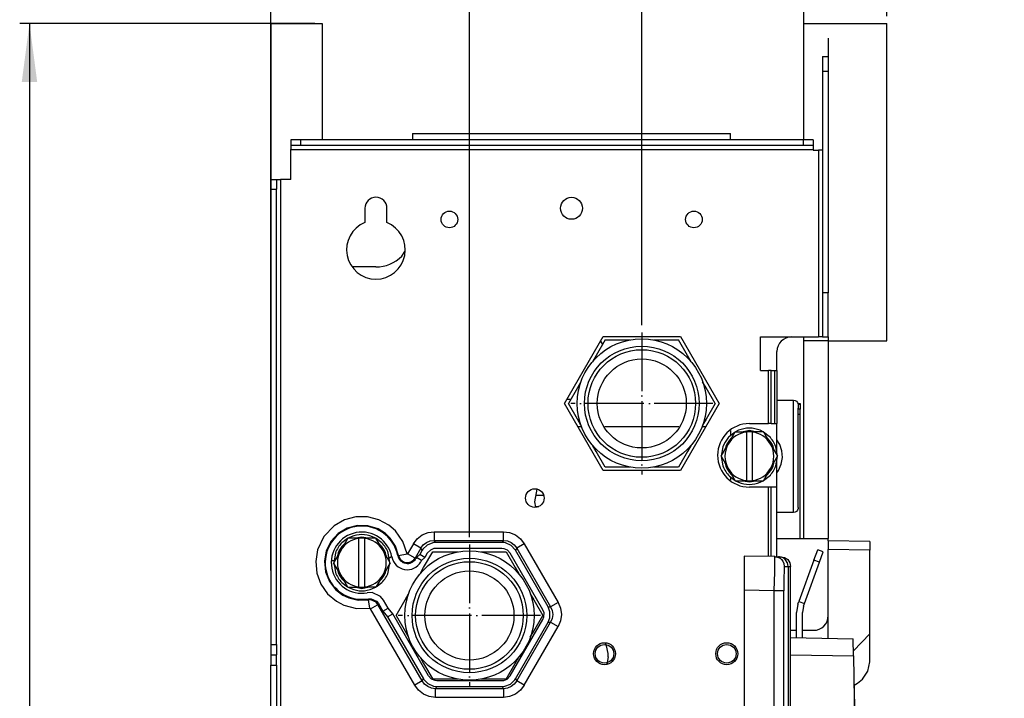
# Model space of a CAD drawing. Header units: inches. Extents: x 2294 to 4489, y 2818 to 4211.
# Tile 26 of 27: x 4009 to 4210, y 3901 to 4040. Entities that reach past the tile are written whole.
import ezdxf

# ---------------------------------------------------------------- set-up
doc = ezdxf.new("R2010")
doc.units = ezdxf.units.IN
doc.linetypes.add('DOT_CENTER', pattern=[14, 12, -1, 0, -1])
doc.layers.add('1', color=7, linetype='Continuous')
doc.styles.add('CONVERTER_11', font='txt.shx', dxfattribs={"width": 0.9})
doc.dimstyles.new('ME10_DIM_10', dxfattribs={"dimtxt": 12, "dimasz": 12, "dimexe": 2, "dimexo": 1.5, "dimgap": 2, "dimtad": 1, "dimdsep": 46, "dimtxsty": 'CONVERTER_11', "dimsah": 1, "dimcen": 0.09, "dimclrd": 2, "dimclre": 2, "dimclrt": 2, "dimadec": 0, "dimazin": 0, "dimtfac": 1, "dimtdec": 4, "dimtofl": 0, "dimtmove": 0, "dimatfit": 0, "dimfxl": 0, "dimtolj": 1, "dimtzin": 0, "dimarcsym": 0})
doc.dimstyles.new('ME10_DIM_17', dxfattribs={"dimtxt": 12, "dimasz": 12, "dimexe": 2, "dimexo": 1.5, "dimgap": 2, "dimtad": 1, "dimdsep": 46, "dimtxsty": 'CONVERTER_11', "dimsah": 1, "dimcen": 0.09, "dimclrd": 2, "dimclre": 2, "dimclrt": 2, "dimadec": 0, "dimazin": 0, "dimtfac": 1, "dimtdec": 4, "dimtofl": 0, "dimtmove": 0, "dimatfit": 0, "dimfxl": 0, "dimtolj": 1, "dimtzin": 0, "dimarcsym": 0})
doc.dimstyles.new('ME10_DIM_18', dxfattribs={"dimtxt": 12, "dimasz": 12, "dimexe": 2, "dimexo": 1.5, "dimgap": 2, "dimtad": 1, "dimdsep": 46, "dimtxsty": 'CONVERTER_11', "dimsah": 1, "dimcen": 0.09, "dimclrd": 2, "dimclre": 2, "dimclrt": 2, "dimadec": 0, "dimazin": 0, "dimtfac": 1, "dimtdec": 4, "dimtofl": 0, "dimtmove": 0, "dimatfit": 0, "dimfxl": 0, "dimtolj": 1, "dimtzin": 0, "dimarcsym": 0})
doc.dimstyles.new('ME10_DIM_23', dxfattribs={"dimtxt": 12, "dimasz": 12, "dimexe": 2, "dimexo": 1.5, "dimgap": 2, "dimtad": 1, "dimdsep": 46, "dimtxsty": 'CONVERTER_11', "dimsah": 1, "dimcen": 0.09, "dimclrd": 2, "dimclre": 2, "dimclrt": 2, "dimadec": 0, "dimazin": 0, "dimtfac": 1, "dimtdec": 4, "dimtofl": 0, "dimtmove": 0, "dimatfit": 0, "dimfxl": 0, "dimtolj": 1, "dimtzin": 0, "dimarcsym": 0})

# ---------------------------------------------------------------- blocks, each defined once
blk = doc.blocks.new('*D2')
at = {"layer": '1', "color": 2, "linetype": 'Continuous'}
for p, q in [((4168.98, 4016.67), (4168.98, 4079.09)), ((4185.98, 4040.47), (4185.98, 4079.09)), ((4168.98, 4077.09), (4144.98, 4077.09)), ((4185.98, 4077.09), (4168.98, 4077.09)), ((4209.98, 4077.09), (4185.98, 4077.09))]:
    blk.add_line(p, q, dxfattribs=at)
at = {"layer": '1', "color": 2}
for points in [[(4156.98, 4075.51), (4156.98, 4078.67), (4168.98, 4077.09)], [(4197.98, 4078.67), (4197.98, 4075.51), (4185.98, 4077.09)]]:
    blk.add_solid(points, dxfattribs=at)
at = {"layer": '1', "color": 2, "insert": (4170.28, 4079.09), "char_height": 12, "attachment_point": 7, "rotation": 0.0001, "line_spacing_factor": 0.60024, "style": 'CONVERTER_11'}
blk.add_mtext('17', dxfattribs=at)
blk = doc.blocks.new('*D9')
at = {"layer": '1', "color": 2, "linetype": 'Continuous'}
for p, q in [((4059.98, 3927.07), (4059.98, 4111.42)), ((4100.6, 4093.36), (4100.6, 4111.42)), ((4100.6, 4109.42), (4059.98, 4109.42)), ((4100.6, 3933.94), (4100.6, 4071.52))]:
    blk.add_line(p, q, dxfattribs=at)
at = {"layer": '1', "color": 2}
for points in [[(4071.98, 4111), (4071.98, 4107.84), (4059.98, 4109.42)], [(4088.6, 4107.84), (4088.6, 4111), (4100.6, 4109.42)]]:
    blk.add_solid(points, dxfattribs=at)
at = {"layer": '1', "color": 2, "insert": (4078.09, 4111.42), "char_height": 12, "attachment_point": 7, "rotation": 0.0001, "line_spacing_factor": 0.60024, "style": 'CONVERTER_11'}
blk.add_mtext('41', dxfattribs=at)
blk = doc.blocks.new('*D10')
at = {"layer": '1', "color": 2, "linetype": 'Continuous'}
for p, q in [((4059.98, 4006.57), (4059.98, 4151.33)), ((4135.85, 4093.15), (4135.85, 4151.33)), ((4135.85, 4149.33), (4059.98, 4149.33)), ((4135.85, 3977.29), (4135.85, 4073.13))]:
    blk.add_line(p, q, dxfattribs=at)
at = {"layer": '1', "color": 2}
for points in [[(4071.98, 4150.91), (4071.98, 4147.75), (4059.98, 4149.33)], [(4123.85, 4147.75), (4123.85, 4150.91), (4135.85, 4149.33)]]:
    blk.add_solid(points, dxfattribs=at)
at = {"layer": '1', "color": 2, "insert": (4094.06, 4151.33), "char_height": 12, "attachment_point": 7, "rotation": 0.0001, "line_spacing_factor": 0.60024, "style": 'CONVERTER_11'}
blk.add_mtext('76', dxfattribs=at)
blk = doc.blocks.new('*D15')
at = {"layer": '1', "color": 2, "linetype": 'Continuous'}
for p, q in [((4069, 4038.97), (4008.64, 4038.97)), ((4010.64, 4038.97), (4010.64, 3402.97)), ((4063.58, 3402.97), (4008.64, 3402.97))]:
    blk.add_line(p, q, dxfattribs=at)
at = {"layer": '1', "color": 2}
for points in [[(4012.22, 4026.97), (4009.06, 4026.97), (4010.64, 4038.97)], [(4009.06, 3414.97), (4012.22, 3414.97), (4010.64, 3402.97)]]:
    blk.add_solid(points, dxfattribs=at)
at = {"layer": '1', "color": 2, "insert": (4008.64, 3677.25), "char_height": 12, "attachment_point": 7, "rotation": 90, "line_spacing_factor": 0.60024, "style": 'CONVERTER_11'}
blk.add_mtext('636', dxfattribs=at)
blk = doc.blocks.new('SL')
at = {"color": 7, "linetype": 'Continuous'}
for p, q in [((4059.978, 4038.967), (4070.499, 4038.967)), ((4059.978, 4038.967), (4059.978, 4007.067)), ((4070.499, 4038.967), (4070.499, 4015.167)), ((4168.978, 4038.967), (4185.978, 4038.967)), ((4168.978, 4015.167), (4168.978, 4038.967)), ((4185.978, 3974.077), (4185.978, 4038.967)), ((4173.978, 4035.967), (4173.978, 4032.167)), ((4172.778, 4032.167), (4173.978, 4032.167)), ((4172.778, 4032.167), (4172.778, 4029.167)), ((4173.978, 4032.167), (4173.978, 4029.167)), ((4172.778, 4029.167), (4172.778, 3983.867)), ((4173.978, 4029.167), (4173.978, 3983.867)), ((4066.078, 4015.167), (4064.078, 4015.167)), ((4064.078, 4015.167), (4064.078, 4013.967)), ((4070.499, 4015.167), (4066.078, 4015.167)), ((4168.878, 4015.167), (4070.499, 4015.167)), ((4088.978, 4016.467), (4088.978, 4015.167)), ((4088.978, 4016.467), (4153.978, 4016.467)), ((4153.978, 4015.167), (4153.978, 4016.467)), ((4170.878, 4015.167), (4168.878, 4015.167)), ((4170.878, 4015.167), (4170.878, 4013.967)), ((4064.078, 4013.967), (4064.078, 4013.167)), ((4066.078, 4013.967), (4064.078, 4013.967)), ((4064.078, 4007.067), (4064.078, 4013.167)), ((4168.878, 4013.967), (4066.078, 4013.967)), ((4170.878, 4013.967), (4168.878, 4013.967)), ((4170.878, 4013.967), (4170.878, 4013.167)), ((4170.878, 4013.167), (4170.878, 4013.067)), ((4170.878, 4013.067), (4171.978, 4013.067)), ((4172.778, 4013.067), (4171.978, 4013.067)), ((4059.978, 4007.067), (4059.978, 4005.067)), ((4059.978, 4007.067), (4061.178, 4007.067)), ((4061.178, 4007.067), (4061.978, 4007.067)), ((4061.178, 4007.067), (4061.178, 4005.067)), ((4064.078, 4007.067), (4061.978, 4007.067)), ((4059.978, 4005.067), (4059.978, 3925.572)), ((4061.178, 3911.964), (4061.178, 4005.067)), ((4079.228, 4001.167), (4079.228, 3998.229)), ((4083.728, 3998.229), (4083.728, 4001.167)), ((4086.781, 3991.364), (4087.404, 3992.296)), ((4081.478, 3989.167), (4076.739, 3989.167)), ((4173.978, 3983.867), (4172.778, 3983.867)), ((4172.778, 3983.867), (4172.778, 3974.867)), ((4173.978, 3974.867), (4173.978, 3983.867)), ((4120.032, 3961.243), (4127.942, 3974.943)), ((4127.942, 3974.943), (4143.762, 3974.943)), ((4143.762, 3974.943), (4151.671, 3961.243)), ((4160.139, 3974.867), (4171.978, 3974.867)), ((4160.139, 3967.967), (4160.139, 3974.867)), ((4168.978, 3974.077), (4168.978, 3974.867)), ((4172.778, 3974.867), (4171.978, 3974.867)), ((4172.778, 3974.867), (4173.978, 3974.867)), ((4173.978, 3974.867), (4173.978, 3974.077)), ((4128.346, 3974.243), (4126.49, 3971.028)), ((4127.394, 3973.993), (4127.798, 3973.293)), ((4128.346, 3974.243), (4132.056, 3974.243)), ((4132.056, 3974.243), (4133.483, 3974.243)), ((4138.221, 3974.243), (4139.645, 3974.243)), ((4139.645, 3974.243), (4143.357, 3974.243)), ((4145.212, 3971.03), (4143.357, 3974.243)), ((4168.978, 3933.667), (4168.978, 3974.077)), ((4173.978, 3974.077), (4168.978, 3974.077)), ((4168.978, 3933.667), (4168.978, 3974.077)), ((4173.978, 3974.077), (4173.978, 3933.667)), ((4173.978, 3974.077), (4185.978, 3974.077)), ((4173.978, 3974.077), (4173.978, 3974.077)), ((4173.978, 3974.077), (4173.978, 3933.667)), ((4126.49, 3971.028), (4125.778, 3969.794)), ((4145.926, 3969.794), (4145.212, 3971.03)), ((4163.478, 3967.967), (4163.478, 3971.867)), ((4160.139, 3967.967), (4161.778, 3967.967)), ((4162.278, 3967.967), (4161.778, 3967.967)), ((4162.278, 3967.967), (4163.078, 3967.967)), ((4162.278, 3957.143), (4162.278, 3967.967)), ((4163.078, 3957.143), (4163.078, 3967.967)), ((4163.078, 3967.967), (4163.478, 3967.967)), ((4163.478, 3967.967), (4163.478, 3957.143)), ((4122.696, 3964.456), (4120.841, 3961.243)), ((4123.409, 3965.691), (4122.696, 3964.456)), ((4149.007, 3964.458), (4148.295, 3965.691)), ((4150.863, 3961.243), (4149.007, 3964.458)), ((4127.942, 3947.543), (4120.032, 3961.243)), ((4121.325, 3962.081), (4120.516, 3962.081)), ((4122.696, 3958.03), (4120.841, 3961.243)), ((4151.671, 3961.243), (4143.762, 3947.543)), ((4150.863, 3961.243), (4149.008, 3958.03)), ((4163.478, 3961.942), (4166.852, 3961.943)), ((4166.852, 3961.943), (4167.194, 3961.882)), ((4167.194, 3961.882), (4167.495, 3961.709)), ((4167.495, 3961.709), (4167.718, 3961.443)), ((4167.718, 3961.443), (4167.837, 3961.116)), ((4167.8, 3961.218), (4168.228, 3961.218)), ((4167.837, 3961.116), (4167.852, 3960.309)), ((4168.076, 3961.068), (4167.838, 3961.068)), ((4168.228, 3961.068), (4168.076, 3961.068)), ((4168.228, 3961.218), (4168.228, 3961.068)), ((4168.228, 3961.068), (4168.228, 3960.068)), ((4167.852, 3939.943), (4167.852, 3960.309)), ((4168.076, 3960.068), (4167.852, 3960.068)), ((4168.228, 3960.068), (4168.076, 3960.068)), ((4168.228, 3959.068), (4168.228, 3960.068)), ((4168.228, 3933.667), (4168.228, 3959.068)), ((4123.409, 3956.794), (4122.696, 3958.03)), ((4123.547, 3956.467), (4122.79, 3956.467)), ((4143.443, 3956.467), (4128.261, 3956.467)), ((4148.914, 3956.467), (4148.157, 3956.467)), ((4149.008, 3958.03), (4148.295, 3956.794)), ((4157.852, 3957.143), (4161.778, 3957.143)), ((4162.278, 3957.143), (4161.778, 3957.143)), ((4162.278, 3957.143), (4163.078, 3957.143)), ((4163.078, 3957.143), (4163.478, 3957.143)), ((4163.478, 3951.144), (4163.478, 3957.143)), ((4153.522, 3952.943), (4154.965, 3955.443)), ((4154.935, 3955.39), (4153.786, 3954.509)), ((4153.978, 3955.722), (4153.978, 3954.656)), ((4154.965, 3955.443), (4157.252, 3955.443)), ((4155.651, 3955.755), (4155.018, 3955.443)), ((4157.252, 3955.443), (4157.252, 3955.407)), ((4158.452, 3955.443), (4157.252, 3955.443)), ((4157.252, 3955.407), (4157.252, 3945.479)), ((4158.452, 3955.407), (4158.452, 3955.443)), ((4160.739, 3955.443), (4158.452, 3955.443)), ((4158.452, 3955.407), (4158.452, 3945.479)), ((4160.686, 3955.443), (4160.052, 3955.755)), ((4160.739, 3955.443), (4162.182, 3952.943)), ((4161.918, 3954.509), (4160.769, 3955.39)), ((4126.49, 3951.458), (4125.778, 3952.691)), ((4145.926, 3952.691), (4145.214, 3951.458)), ((4152.078, 3950.443), (4153.522, 3952.943)), ((4152.449, 3952.409), (4152.112, 3950.501)), ((4162.182, 3952.943), (4163.625, 3950.443)), ((4163.591, 3950.501), (4163.255, 3952.409)), ((4128.346, 3948.243), (4126.49, 3951.458)), ((4145.214, 3951.458), (4143.357, 3948.243)), ((4152.078, 3950.443), (4153.522, 3947.943)), ((4152.112, 3950.384), (4152.449, 3948.476)), ((4162.182, 3947.943), (4163.625, 3950.443)), ((4163.255, 3948.476), (4163.591, 3950.384)), ((4163.478, 3944.143), (4163.478, 3949.741)), ((4143.762, 3947.543), (4127.942, 3947.543)), ((4132.057, 3948.243), (4128.346, 3948.243)), ((4133.483, 3948.243), (4132.057, 3948.243)), ((4139.647, 3948.243), (4138.221, 3948.243)), ((4143.357, 3948.243), (4139.647, 3948.243)), ((4153.522, 3947.943), (4154.965, 3945.443)), ((4153.786, 3946.377), (4154.935, 3945.495)), ((4160.739, 3945.443), (4162.182, 3947.943)), ((4160.769, 3945.495), (4161.918, 3946.377)), ((4153.978, 3946.229), (4153.978, 3945.564)), ((4154.965, 3945.443), (4157.252, 3945.443)), ((4155.018, 3945.443), (4155.651, 3945.13)), ((4157.252, 3945.479), (4157.252, 3945.443)), ((4157.252, 3945.443), (4158.452, 3945.443)), ((4158.452, 3945.443), (4158.452, 3945.479)), ((4158.452, 3945.443), (4160.739, 3945.443)), ((4160.052, 3945.13), (4160.686, 3945.443)), ((4113.978, 3941.167), (4114.427, 3943.714)), ((4115.771, 3942.443), (4114.203, 3942.443)), ((4161.778, 3944.143), (4157.852, 3944.143)), ((4162.278, 3944.143), (4161.778, 3944.143)), ((4163.478, 3944.143), (4162.278, 3944.143)), ((4162.278, 3929.949), (4162.278, 3944.143)), ((4163.478, 3929.928), (4163.478, 3944.143)), ((4114.176, 3940.043), (4113.978, 3941.167)), ((4114.15, 3940.193), (4114.772, 3940.193)), ((4166.852, 3938.943), (4163.478, 3938.943)), ((4167.194, 3939.003), (4166.852, 3938.943)), ((4167.495, 3939.177), (4167.194, 3939.003)), ((4167.718, 3939.443), (4167.495, 3939.177)), ((4167.837, 3939.769), (4167.718, 3939.443)), ((4167.852, 3939.943), (4167.837, 3939.769)), ((4075.718, 3933.693), (4074.274, 3931.193)), ((4075.687, 3933.64), (4074.539, 3932.759)), ((4078.005, 3933.693), (4075.718, 3933.693)), ((4076.404, 3934.005), (4075.771, 3933.693)), ((4078.005, 3933.693), (4078.005, 3933.657)), ((4079.205, 3933.693), (4078.005, 3933.693)), ((4078.005, 3923.729), (4078.005, 3933.657)), ((4079.205, 3933.657), (4079.205, 3933.693)), ((4081.491, 3933.693), (4079.205, 3933.693)), ((4079.205, 3923.729), (4079.205, 3933.657)), ((4081.438, 3933.693), (4080.805, 3934.005)), ((4082.935, 3931.193), (4081.491, 3933.693)), ((4082.67, 3932.759), (4081.522, 3933.64)), ((4091.949, 3932.306), (4091.055, 3931.432)), ((4093.111, 3932.763), (4091.949, 3932.306)), ((4093.662, 3932.811), (4093.111, 3932.763)), ((4107.283, 3932.811), (4093.662, 3932.811)), ((4107.981, 3932.733), (4107.283, 3932.811)), ((4109.12, 3932.221), (4107.981, 3932.733)), ((4109.971, 3931.304), (4109.12, 3932.221)), ((4163.478, 3933.667), (4173.978, 3933.667)), ((4173.978, 3933.167), (4173.978, 3933.667)), ((4173.978, 3933.167), (4173.978, 3931.417)), ((4182.478, 3933.019), (4173.978, 3933.167)), ((4182.478, 3933.019), (4182.478, 3931.269)), ((4074.274, 3931.193), (4072.831, 3928.693)), ((4073.201, 3930.659), (4072.865, 3928.751)), ((4084.378, 3928.693), (4082.935, 3931.193)), ((4084.344, 3928.751), (4084.008, 3930.659)), ((4089.78, 3929.768), (4090.442, 3930.386)), ((4090.932, 3931.235), (4090.442, 3930.386)), ((4091.497, 3929.777), (4090.442, 3930.386)), ((4091.055, 3931.432), (4090.932, 3931.235)), ((4091.243, 3927.678), (4093.099, 3930.893)), ((4091.977, 3930.608), (4091.497, 3929.777)), ((4092.054, 3930.73), (4091.977, 3930.608)), ((4092.612, 3931.277), (4092.054, 3930.73)), ((4093.339, 3931.563), (4092.612, 3931.277)), ((4093.099, 3930.893), (4096.809, 3930.893)), ((4093.683, 3931.593), (4093.339, 3931.563)), ((4107.262, 3931.593), (4093.683, 3931.593)), ((4096.809, 3930.893), (4098.235, 3930.893)), ((4102.974, 3930.893), (4104.4, 3930.893)), ((4104.4, 3930.893), (4108.11, 3930.893)), ((4107.698, 3931.544), (4107.262, 3931.593)), ((4108.41, 3931.224), (4107.698, 3931.544)), ((4108.11, 3930.893), (4109.966, 3927.678)), ((4108.942, 3930.651), (4108.41, 3931.224)), ((4108.967, 3930.608), (4108.942, 3930.651)), ((4115.624, 3919.077), (4108.967, 3930.608)), ((4110.012, 3931.235), (4109.971, 3931.304)), ((4116.69, 3919.668), (4110.012, 3931.235)), ((4171.057, 3929.207), (4171.818, 3931.297)), ((4172.945, 3930.886), (4171.818, 3931.297)), ((4172.185, 3928.797), (4172.945, 3930.886)), ((4173.978, 3913.23), (4173.978, 3931.417)), ((4182.478, 3914.129), (4182.478, 3931.269)), ((4072.483, 3929.167), (4072.938, 3929.167)), ((4074.274, 3926.193), (4072.831, 3928.693)), ((4072.865, 3928.634), (4073.201, 3926.726)), ((4084.378, 3928.693), (4082.935, 3926.193)), ((4084.008, 3926.726), (4084.344, 3928.634)), ((4084.176, 3929.704), (4084.348, 3929.738)), ((4084.348, 3929.738), (4084.7, 3929.973)), ((4089.78, 3929.768), (4089.648, 3929.539)), ((4090.835, 3929.159), (4089.78, 3929.768)), ((4090.835, 3929.159), (4090.66, 3928.856)), ((4090.835, 3929.159), (4091.497, 3929.777)), ((4156.778, 3930.045), (4156.778, 3923.046)), ((4163.028, 3929.936), (4156.778, 3930.045)), ((4163.028, 3929.936), (4163.199, 3929.907)), ((4163.028, 3929.936), (4163.82, 3929.922)), ((4163.993, 3929.911), (4163.82, 3929.922)), ((4163.82, 3929.922), (4164.313, 3929.913)), ((4164.399, 3929.824), (4163.993, 3929.911)), ((4164.313, 3929.913), (4165.044, 3929.761)), ((4164.555, 3929.766), (4164.399, 3929.824)), ((4164.778, 3929.654), (4164.555, 3929.766)), ((4165.114, 3929.409), (4164.778, 3929.654)), ((4165.044, 3929.761), (4165.053, 3929.757)), ((4165.053, 3929.757), (4165.692, 3929.328)), ((4165.197, 3929.329), (4165.114, 3929.409)), ((4165.392, 3929.098), (4165.197, 3929.329)), ((4165.599, 3928.736), (4165.392, 3929.098)), ((4165.624, 3928.678), (4165.599, 3928.736)), ((4165.728, 3928.338), (4165.624, 3928.678)), ((4165.692, 3929.328), (4165.7, 3929.321)), ((4165.7, 3929.321), (4166.126, 3928.679)), ((4165.771, 3927.922), (4165.728, 3928.338)), ((4166.126, 3928.679), (4166.13, 3928.669)), ((4166.13, 3928.669), (4166.278, 3927.914)), ((4171.057, 3929.207), (4167.988, 3920.776)), ((4169.116, 3920.365), (4172.185, 3928.797)), ((4075.718, 3923.693), (4074.274, 3926.193)), ((4082.935, 3926.193), (4081.491, 3923.693)), ((4090.531, 3926.444), (4091.243, 3927.678)), ((4109.966, 3927.678), (4110.678, 3926.444)), ((4165.771, 3927.922), (4165.771, 3927.912)), ((4165.771, 3927.912), (4165.771, 3582.352)), ((4166.278, 3927.903), (4166.278, 3927.914)), ((4166.278, 3582.361), (4166.278, 3927.903)), ((4059.978, 3925.572), (4059.978, 3911.964)), ((4074.539, 3924.627), (4075.687, 3923.745)), ((4081.522, 3923.745), (4082.67, 3924.627)), ((4075.718, 3923.693), (4078.005, 3923.693)), ((4075.771, 3923.693), (4076.404, 3923.38)), ((4078.005, 3923.729), (4078.005, 3923.693)), ((4078.005, 3923.693), (4079.205, 3923.693)), ((4079.205, 3923.693), (4079.205, 3923.729)), ((4081.491, 3923.693), (4079.205, 3923.693)), ((4080.692, 3922.571), (4079.726, 3922.544)), ((4082.419, 3921.771), (4080.692, 3922.571)), ((4080.805, 3923.38), (4081.438, 3923.693)), ((4087.448, 3921.106), (4088.162, 3922.341)), ((4113.047, 3922.341), (4113.761, 3921.106)), ((4156.778, 3923.046), (4156.778, 3587.219)), ((4079.936, 3921.32), (4080.537, 3921.335)), ((4080.537, 3921.335), (4081.615, 3920.836)), ((4081.615, 3920.836), (4081.991, 3920.366)), ((4081.991, 3920.366), (4082.905, 3918.782)), ((4083.021, 3921.02), (4082.419, 3921.771)), ((4083.961, 3919.392), (4083.021, 3921.02)), ((4085.593, 3917.893), (4087.448, 3921.106)), ((4113.761, 3921.106), (4115.616, 3917.893)), ((4167.78, 3920.203), (4167.478, 3918.493)), ((4167.78, 3920.203), (4167.988, 3920.776)), ((4167.988, 3920.776), (4169.116, 3920.365)), ((4168.907, 3919.792), (4169.116, 3920.365)), ((4082.905, 3918.782), (4083.961, 3919.392)), ((4082.905, 3918.782), (4083.884, 3917.616)), ((4083.884, 3917.616), (4084.94, 3918.225)), ((4084.94, 3918.225), (4083.961, 3919.392)), ((4092.242, 3905.577), (4084.94, 3918.225)), ((4115.859, 3918.433), (4115.624, 3919.077)), ((4115.839, 3917.653), (4115.859, 3918.433)), ((4117.066, 3918.638), (4116.69, 3919.668)), ((4117.034, 3917.389), (4117.066, 3918.638)), ((4167.478, 3913.343), (4167.478, 3918.493)), ((4168.907, 3919.792), (4168.678, 3918.493)), ((4168.678, 3913.322), (4168.678, 3918.493)), ((4083.884, 3917.616), (4091.197, 3904.95)), ((4085.593, 3917.893), (4087.45, 3914.678)), ((4108.967, 3905.577), (4115.624, 3917.108)), ((4110.012, 3904.95), (4116.69, 3916.517)), ((4113.761, 3914.68), (4115.616, 3917.893)), ((4115.624, 3917.108), (4115.839, 3917.653)), ((4116.69, 3916.517), (4117.034, 3917.389)), ((4087.45, 3914.678), (4088.162, 3913.444)), ((4113.047, 3913.444), (4113.761, 3914.68)), ((4166.278, 3914.827), (4166.478, 3914.867)), ((4166.478, 3914.867), (4167.478, 3914.867)), ((4168.678, 3914.867), (4170.978, 3914.867)), ((4179.122, 3910.654), (4182.478, 3914.129)), ((4182.478, 3908.395), (4182.478, 3914.129)), ((4128.378, 3912.288), (4128.526, 3912.032)), ((4166.278, 3913.364), (4179.079, 3913.141)), ((4179.14, 3909.64), (4179.079, 3913.141)), ((4059.978, 3911.964), (4059.978, 3909.842)), ((4061.178, 3911.964), (4061.178, 3909.842)), ((4059.978, 3909.842), (4059.978, 3907.721)), ((4061.178, 3907.721), (4061.178, 3909.842)), ((4090.531, 3909.341), (4091.244, 3908.106)), ((4091.244, 3908.106), (4093.099, 3904.893)), ((4108.11, 3904.893), (4109.966, 3908.108)), ((4109.966, 3908.108), (4110.678, 3909.341)), ((4128.768, 3908.275), (4128.704, 3907.912)), ((4128.978, 3909.467), (4128.768, 3908.275)), ((4179.14, 3909.64), (4184.478, 3603.797)), ((4182.098, 3906.482), (4182.478, 3908.395)), ((4059.978, 3874.721), (4059.978, 3907.721)), ((4059.978, 3907.721), (4061.178, 3907.721)), ((4061.178, 3907.721), (4061.178, 3874.721)), ((4181.014, 3904.86), (4182.098, 3906.482)), ((4091.197, 3904.95), (4091.238, 3904.881)), ((4091.238, 3904.881), (4092.089, 3903.964)), ((4092.242, 3905.577), (4092.267, 3905.534)), ((4092.267, 3905.534), (4092.799, 3904.961)), ((4092.799, 3904.961), (4093.511, 3904.641)), ((4096.811, 3904.893), (4093.099, 3904.893)), ((4093.511, 3904.641), (4093.947, 3904.593)), ((4093.947, 3904.593), (4107.262, 3904.593)), ((4098.235, 3904.893), (4096.811, 3904.893)), ((4104.4, 3904.893), (4102.974, 3904.893)), ((4108.11, 3904.893), (4104.4, 3904.893)), ((4107.262, 3904.593), (4107.606, 3904.623)), ((4107.606, 3904.623), (4108.332, 3904.908)), ((4108.332, 3904.908), (4108.89, 3905.455)), ((4108.89, 3905.455), (4108.967, 3905.577)), ((4108.996, 3903.879), (4109.889, 3904.754)), ((4109.889, 3904.754), (4110.012, 3904.95)), ((4179.244, 3903.641), (4179.978, 3904.065)), ((4179.244, 3903.641), (4179.978, 3904.065)), ((4179.978, 3904.065), (4181.014, 3904.86)), ((4179.978, 3904.065), (4181.014, 3904.86)), ((4092.089, 3903.964), (4093.228, 3903.452)), ((4093.228, 3903.452), (4093.926, 3903.374)), ((4093.926, 3903.374), (4107.283, 3903.374)), ((4107.283, 3903.374), (4107.833, 3903.422)), ((4107.833, 3903.422), (4108.996, 3903.879)), ((4179.244, 3903.641), (4179.343, 3897.974))]:
    blk.add_line(p, q, dxfattribs=at)
at = {"color": 124, "linetype": 'Continuous'}
for p, q in [((4172.778, 4029.167), (4173.978, 4029.167)), ((4066.078, 4015.167), (4066.078, 4013.967)), ((4168.878, 4015.167), (4168.878, 4013.967)), ((4064.078, 4013.167), (4170.878, 4013.167)), ((4171.978, 4013.067), (4171.978, 3974.867)), ((4061.978, 4007.067), (4061.978, 3835.424)), ((4059.978, 4005.067), (4061.178, 4005.067)), ((4161.778, 3957.143), (4161.778, 3967.967)), ((4166.852, 3938.943), (4166.852, 3961.943)), ((4167.852, 3959.068), (4168.228, 3959.068)), ((4157.852, 3955.693), (4156.595, 3955.443)), ((4159.109, 3955.443), (4157.852, 3955.693)), ((4153.001, 3952.452), (4152.877, 3951.826)), ((4154.273, 3954.244), (4154.139, 3954.155)), ((4161.564, 3954.155), (4161.43, 3954.244)), ((4162.827, 3951.826), (4162.702, 3952.452)), ((4164.079, 3952.838), (4163.478, 3953.822)), ((4164.496, 3951.539), (4164.079, 3952.838)), ((4164.597, 3950.206), (4164.496, 3951.539)), ((4152.877, 3949.059), (4153.001, 3948.434)), ((4162.702, 3948.434), (4162.827, 3949.059)), ((4163.824, 3947.548), (4164.376, 3948.851)), ((4164.376, 3948.851), (4164.597, 3950.206)), ((4154.139, 3946.73), (4154.273, 3946.641)), ((4161.43, 3946.641), (4161.564, 3946.73)), ((4163.478, 3947.085), (4163.824, 3947.548)), ((4156.595, 3945.443), (4157.852, 3945.193)), ((4157.852, 3945.193), (4159.109, 3945.443)), ((4161.778, 3929.957), (4161.778, 3944.143)), ((4072.947, 3936.254), (4070.838, 3934.063)), ((4075.031, 3937.434), (4072.947, 3936.254)), ((4077.356, 3938.053), (4075.031, 3937.434)), ((4077.705, 3936.311), (4075.615, 3935.757)), ((4079.75, 3938.066), (4077.356, 3938.053)), ((4079.854, 3936.261), (4077.705, 3936.311)), ((4082.082, 3937.472), (4079.75, 3938.066)), ((4081.92, 3935.61), (4079.854, 3936.261)), ((4084.143, 3936.342), (4082.082, 3937.472)), ((4085.467, 3935.18), (4084.143, 3936.342)), ((4073.775, 3934.652), (4072.295, 3933.055)), ((4075.615, 3935.757), (4073.775, 3934.652)), ((4083.42, 3934.663), (4081.92, 3935.61)), ((4084.381, 3933.739), (4083.42, 3934.663)), ((4086.997, 3933.022), (4085.467, 3935.18)), ((4089.923, 3933.585), (4090.945, 3934.37)), ((4090.945, 3934.37), (4092.133, 3934.86)), ((4092.133, 3934.86), (4093.406, 3935.027)), ((4093.406, 3935.027), (4093.406, 3933.254)), ((4093.406, 3935.027), (4107.539, 3935.027)), ((4107.539, 3935.027), (4108.813, 3934.86)), ((4107.539, 3933.254), (4107.539, 3935.027)), ((4108.813, 3934.86), (4110.003, 3934.368)), ((4110.003, 3934.368), (4111.022, 3933.584)), ((4070.838, 3934.063), (4069.535, 3931.324)), ((4072.295, 3933.055), (4071.326, 3931.113)), ((4075.026, 3932.494), (4074.892, 3932.405)), ((4078.604, 3933.943), (4077.348, 3933.693)), ((4079.861, 3933.693), (4078.604, 3933.943)), ((4082.317, 3932.405), (4082.183, 3932.494)), ((4085.489, 3932.076), (4084.381, 3933.739)), ((4087.868, 3930.53), (4086.997, 3933.022)), ((4089.142, 3932.565), (4087.961, 3930.52)), ((4089.142, 3932.565), (4089.923, 3933.585)), ((4090.677, 3931.679), (4089.142, 3932.565)), ((4090.677, 3931.679), (4091.173, 3932.338)), ((4091.173, 3932.338), (4091.826, 3932.842)), ((4091.826, 3932.842), (4092.587, 3933.154)), ((4092.587, 3933.154), (4093.406, 3933.254)), ((4093.662, 3932.811), (4093.406, 3933.254)), ((4093.406, 3933.254), (4107.539, 3933.254)), ((4107.539, 3933.254), (4107.283, 3932.811)), ((4107.539, 3933.254), (4108.358, 3933.154)), ((4108.358, 3933.154), (4109.121, 3932.84)), ((4109.121, 3932.84), (4109.772, 3932.337)), ((4109.772, 3932.337), (4110.268, 3931.679)), ((4111.803, 3932.565), (4110.268, 3931.679)), ((4111.022, 3933.584), (4111.803, 3932.565)), ((4111.803, 3932.565), (4118.737, 3920.554)), ((4069.535, 3931.324), (4069.165, 3928.963)), ((4071.326, 3931.113), (4070.94, 3929.005)), ((4073.754, 3930.702), (4073.63, 3930.076)), ((4083.579, 3930.076), (4083.455, 3930.702)), ((4086.129, 3930.185), (4085.489, 3932.076)), ((4085.954, 3930.15), (4086.129, 3930.185)), ((4086.129, 3930.185), (4087.868, 3930.53)), ((4086.129, 3930.185), (4086.279, 3929.739)), ((4087.868, 3930.53), (4087.872, 3930.518)), ((4087.872, 3930.518), (4087.894, 3930.495)), ((4087.894, 3930.495), (4087.909, 3930.491)), ((4087.909, 3930.491), (4087.924, 3930.491)), ((4087.924, 3930.491), (4087.952, 3930.506)), ((4087.952, 3930.506), (4087.961, 3930.52)), ((4089.499, 3929.639), (4087.961, 3930.52)), ((4090.677, 3931.679), (4089.499, 3929.639)), ((4090.932, 3931.235), (4090.677, 3931.679)), ((4110.268, 3931.679), (4110.012, 3931.235)), ((4110.268, 3931.679), (4117.202, 3919.668)), ((4182.478, 3931.269), (4173.978, 3931.417)), ((4069.165, 3928.963), (4069.403, 3926.567)), ((4070.94, 3929.005), (4071.158, 3926.851)), ((4086.279, 3929.739), (4086.541, 3929.345)), ((4086.541, 3929.345), (4086.766, 3929.126)), ((4086.766, 3929.126), (4087.121, 3928.9)), ((4087.121, 3928.9), (4087.657, 3928.736)), ((4087.657, 3928.736), (4088.215, 3928.742)), ((4088.215, 3928.742), (4088.619, 3928.859)), ((4088.619, 3928.859), (4089.259, 3929.309)), ((4089.259, 3929.309), (4089.499, 3929.639)), ((4089.648, 3929.539), (4089.499, 3929.639)), ((4163.021, 3926.825), (4163.042, 3928.756)), ((4163.042, 3929.634), (4163.028, 3929.936)), ((4163.042, 3928.756), (4163.042, 3929.634)), ((4163.199, 3929.907), (4163.6, 3929.841)), ((4163.6, 3929.841), (4164.122, 3929.587)), ((4164.122, 3929.587), (4164.419, 3929.338)), ((4164.419, 3929.338), (4164.663, 3929.036)), ((4164.663, 3929.036), (4164.908, 3928.51)), ((4164.908, 3928.51), (4164.993, 3927.936)), ((4172.185, 3928.797), (4171.057, 3929.207)), ((4069.403, 3926.567), (4070.234, 3924.32)), ((4071.158, 3926.851), (4071.964, 3924.852)), ((4073.63, 3927.309), (4073.754, 3926.684)), ((4083.455, 3926.684), (4083.579, 3927.309)), ((4162.941, 3922.938), (4163.021, 3926.825)), ((4164.945, 3927.045), (4164.921, 3925.67)), ((4164.968, 3927.699), (4164.945, 3927.045)), ((4164.993, 3927.936), (4164.968, 3927.699)), ((4164.993, 3927.936), (4165.771, 3927.922)), ((4165.771, 3927.912), (4166.278, 3927.903)), ((4070.234, 3924.32), (4071.607, 3922.352)), ((4071.964, 3924.852), (4073.292, 3923.159)), ((4074.892, 3924.98), (4075.026, 3924.891)), ((4082.183, 3924.891), (4082.317, 3924.98)), ((4164.921, 3925.67), (4164.905, 3922.938)), ((4071.607, 3922.352), (4073.39, 3920.82)), ((4073.292, 3923.159), (4074.71, 3922.084)), ((4077.348, 3923.693), (4078.604, 3923.443)), ((4078.604, 3923.443), (4079.861, 3923.693)), ((4162.941, 3922.938), (4156.778, 3923.046)), ((4162.941, 3587.326), (4162.941, 3922.938)), ((4164.905, 3922.938), (4162.941, 3922.938)), ((4164.905, 3587.326), (4164.905, 3922.938)), ((4073.39, 3920.82), (4074.952, 3919.984)), ((4074.71, 3922.084), (4075.917, 3921.508)), ((4075.917, 3921.508), (4077.863, 3921.058)), ((4077.863, 3921.058), (4079.868, 3921.127)), ((4079.868, 3921.127), (4079.936, 3921.32)), ((4080.436, 3921.13), (4079.868, 3921.127)), ((4079.868, 3921.127), (4080.154, 3919.377)), ((4080.368, 3919.274), (4081.785, 3920.1)), ((4080.446, 3921.127), (4080.436, 3921.13)), ((4081.552, 3920.598), (4080.446, 3921.127)), ((4081.899, 3920.169), (4081.552, 3920.598)), ((4081.785, 3920.1), (4081.899, 3920.169)), ((4081.899, 3920.169), (4081.991, 3920.366)), ((4090.941, 3904.507), (4081.899, 3920.169)), ((4118.737, 3920.554), (4117.202, 3919.668)), ((4118.737, 3920.554), (4119.23, 3919.368)), ((4074.952, 3919.984), (4077.508, 3919.313)), ((4077.508, 3919.313), (4080.154, 3919.377)), ((4080.22, 3919.379), (4080.154, 3919.377)), ((4080.278, 3919.362), (4080.22, 3919.379)), ((4080.326, 3919.33), (4080.278, 3919.362)), ((4080.368, 3919.274), (4080.326, 3919.33)), ((4089.406, 3903.62), (4080.368, 3919.274)), ((4116.69, 3919.668), (4117.202, 3919.668)), ((4117.202, 3919.668), (4117.524, 3918.908)), ((4117.524, 3918.908), (4117.635, 3918.091)), ((4117.635, 3918.091), (4117.524, 3917.276)), ((4119.398, 3918.09), (4119.229, 3916.817)), ((4119.23, 3919.368), (4119.398, 3918.09)), ((4110.268, 3904.507), (4117.202, 3916.517)), ((4116.69, 3916.517), (4117.202, 3916.517)), ((4117.524, 3917.276), (4117.202, 3916.517)), ((4117.202, 3916.517), (4118.737, 3915.631)), ((4119.229, 3916.817), (4118.737, 3915.631)), ((4111.803, 3903.62), (4118.737, 3915.631)), ((4059.978, 3911.964), (4061.178, 3911.964)), ((4059.978, 3909.842), (4061.178, 3909.842)), ((4166.278, 3909.865), (4179.14, 3909.64)), ((4090.941, 3904.507), (4089.406, 3903.62)), ((4090.941, 3904.507), (4091.197, 3904.95)), ((4091.437, 3903.848), (4090.941, 3904.507)), ((4110.268, 3904.507), (4109.771, 3903.847)), ((4110.012, 3904.95), (4110.268, 3904.507)), ((4111.803, 3903.62), (4110.268, 3904.507)), ((4090.187, 3902.601), (4089.406, 3903.62)), ((4091.206, 3901.818), (4090.187, 3902.601)), ((4092.088, 3903.345), (4091.437, 3903.848)), ((4092.851, 3903.032), (4092.088, 3903.345)), ((4093.67, 3902.931), (4092.851, 3903.032)), ((4093.67, 3902.931), (4093.926, 3903.374)), ((4107.539, 3902.931), (4093.67, 3902.931)), ((4093.67, 3901.159), (4093.67, 3902.931)), ((4107.283, 3903.374), (4107.539, 3902.931)), ((4108.357, 3903.032), (4107.539, 3902.931)), ((4107.539, 3902.931), (4107.539, 3901.158)), ((4109.118, 3903.343), (4108.357, 3903.032)), ((4109.771, 3903.847), (4109.118, 3903.343)), ((4111.021, 3902.6), (4109.999, 3901.815)), ((4111.803, 3903.62), (4111.021, 3902.6)), ((4092.396, 3901.325), (4091.206, 3901.818)), ((4093.67, 3901.159), (4092.396, 3901.325)), ((4107.539, 3901.158), (4093.67, 3901.159)), ((4108.812, 3901.325), (4107.539, 3901.158)), ((4109.999, 3901.815), (4108.812, 3901.325))]:
    blk.add_line(p, q, dxfattribs=at)
at = {"color": 7, "linetype": 'Continuous'}
for centre, radius in [((4121.478, 4001.167), 2.25), ((4096.513, 3998.873), 1.7), ((4146.513, 3998.873), 1.7), ((4135.852, 3961.243), 13.22), ((4135.852, 3961.243), 11.72), ((4135.852, 3961.243), 11), ((4135.852, 3961.243), 9.1), ((4113.978, 3941.904), 1.9), ((4100.605, 3917.893), 13.221), ((4100.605, 3917.893), 11.721), ((4100.605, 3917.893), 11), ((4100.605, 3917.893), 9.1), ((4128.228, 3910.068), 2.25), ((4153.228, 3910.068), 2.25), ((4128.228, 3910.068), 1.9), ((4153.228, 3910.068), 1.9)]:
    blk.add_circle(centre, radius, dxfattribs=at)
for centre, radius, start, end in [((4081.478, 4001.167), 2.25, 0, 180), ((4081.478, 3992.667), 6, 112.02429, 67.97571), ((4081.478, 3996.667), 7.5, -89.99996, -44.99974), ((4166.478, 3971.867), 3, 90.00003, 179.99997), ((4157.852, 3950.643), 6.5, 90, -90), ((4157.852, 3950.443), 5.75, 134.99842, 139.99824), ((4157.852, 3950.443), 5, 96.89206, 149.99999), ((4157.852, 3950.443), 5.75, 67.50004, 112.49996), ((4157.852, 3950.443), 5, 30.00001, 83.10791), ((4157.852, 3950.443), 5.75, 20.00006, 45.00004), ((4157.852, 3950.443), 5.75, 140.00016, 160.00032), ((4157.852, 3950.443), 5, 149.99998, -150.00003), ((4157.852, 3950.443), 5, -30, 30), ((4157.852, 3950.443), 5.75, -159.99993, -134.99997), ((4157.852, 3950.443), 5.75, -45.00003, -20.00007), ((4157.852, 3950.443), 5, -149.99995, -96.89202), ((4157.852, 3950.443), 5, -83.10794, -30.00004), ((4157.852, 3950.443), 5.75, -112.49994, -67.50006), ((4078.604, 3928.693), 7.492, 11.21672, -79.76694), ((4078.604, 3928.693), 6.25, 10.75117, -79.66172), ((4078.604, 3928.693), 5.75, 67.50004, 112.49996), ((4078.604, 3928.693), 5.75, 135.00009, 160.00018), ((4078.604, 3928.693), 5, 96.89215, 150.00014), ((4078.604, 3928.693), 5, 30.00027, 83.10809), ((4078.604, 3928.693), 5.75, 19.99983, 44.9999), ((4078.604, 3928.693), 5, 150.00005, -149.99996), ((4078.604, 3928.693), 5, -30.00012, 30.00003), ((4087.916, 3930.539), 2, -168.78252, -29.99995), ((4087.889, 3930.456), 3.2, -169.24841, -30.00029), ((4078.604, 3928.693), 5.75, -159.99993, -134.99997), ((4078.604, 3928.693), 5, -149.99997, -96.89211), ((4078.604, 3928.693), 5, -83.10789, -30.00003), ((4078.604, 3928.693), 5.75, -45.00003, -20.00007), ((4078.604, 3928.693), 5.75, -112.50015, -90.00015), ((4078.604, 3928.693), 5.75, -89.99985, -67.49985), ((4170.978, 3917.867), 3, -89.99988, -0.00012), ((4121.478, 3909.467), 7.5, -0.00003, 20)]:
    blk.add_arc(centre, radius, start, end, dxfattribs=at)
at = {"color": 124, "linetype": 'Continuous'}
for centre, start, end in [((4157.852, 3950.443), 134.99996, 157.4999), ((4157.852, 3950.443), 22.50014, 45.00009), ((4157.852, 3950.443), -157.4999, -134.99997), ((4157.852, 3950.443), -45.00008, -22.50014), ((4078.604, 3928.693), 134.99991, 157.49987), ((4078.604, 3928.693), 22.50006, 44.99999), ((4078.604, 3928.693), -157.50017, -135.00008), ((4078.604, 3928.693), -44.99982, -22.49975)]:
    blk.add_arc(centre, 5.25, start, end, dxfattribs=at)
at = {"layer": '1', "color": 30, "linetype": 'DOT_CENTER'}
for p, q in [((4135.852, 3975.785), (4135.852, 3946.7)), ((4150.394, 3961.243), (4121.309, 3961.243)), ((4100.605, 3932.435), (4100.605, 3903.35)), ((4115.147, 3917.893), (4086.062, 3917.893))]:
    blk.add_line(p, q, dxfattribs=at)
at = {"layer": '1'}
for base, p1, p2, text, dimstyle, picture, middle in [((4135.852, 4149.333), (4059.978, 4005.067), (4135.852, 3975.785), '76', 'ME10_DIM_18', '*D10', (4103.059, 4157.333)), ((4100.605, 4109.425), (4059.978, 3925.572), (4100.605, 3932.435), '41', 'ME10_DIM_17', '*D9', (4085.291, 4117.425))]:
    dim = blk.add_linear_dim(base=base, p1=p1, p2=p2, text=text, dimstyle=dimstyle, dxfattribs=at)
    dim.commit()
    dim.dimension.update_dxf_attribs({"geometry": picture, "text_midpoint": middle, "text_rotation": 0.00014})
dim = blk.add_linear_dim(base=(4185.978, 4077.086), p1=(4168.978, 4015.167), p2=(4185.978, 4038.967), dimstyle='ME10_DIM_10', dxfattribs=at)
dim.commit()
dim.dimension.update_dxf_attribs({"geometry": '*D2', "text_midpoint": (4177.478, 4085.086), "text_rotation": 0.00014})
dim = blk.add_linear_dim(base=(4010.639, 4038.967), p1=(4065.078, 3402.967), p2=(4070.499, 4038.967), angle=90, dimstyle='ME10_DIM_23', dxfattribs=at)
dim.commit()
dim.dimension.update_dxf_attribs({"geometry": '*D15', "text_midpoint": (4002.639, 3691.646), "text_rotation": 90})

msp = doc.modelspace()

# ---------------------------------------------------------------- block references
msp.add_blockref('SL', (0, 0))

doc.saveas('drawing.dxf')
